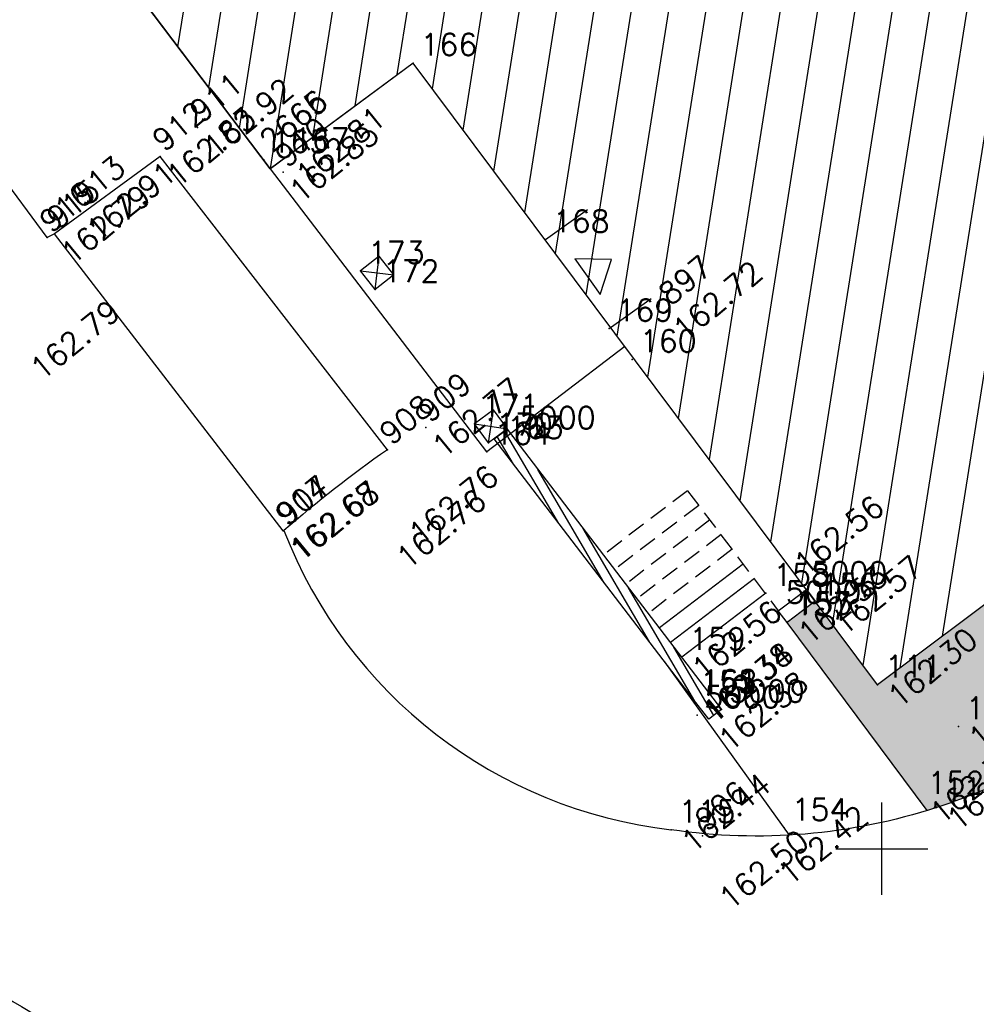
# Model space of a CAD drawing. Header units: feet. Extents: x 529188 to 529675, y 139816 to 140273.
# Tile 88 of 118: x 529463 to 529476, y 140048 to 140061. Entities that reach past the tile are written whole.
import ezdxf
from ezdxf.enums import TextEntityAlignment as Align

# ---------------------------------------------------------------- set-up
doc = ezdxf.new("R2010")
doc.units = ezdxf.units.FT
doc.header["$LTSCALE"] = 2
doc.header["$MEASUREMENT"] = 0
doc.header["$PDSIZE"] = 0.1
doc.linetypes.add('CACHE', pattern=[0.375, 0.25, -0.125])
doc.layers.get('0').update_dxf_attribs({"linetype": 'CONTINUOUS'})
for name, color, linetype in [('BATI', 10, 'CONTINUOUS'), ('BATI-HACHURES', 30, 'CONTINUOUS'), ('BORDURETTE', 20, 'CONTINUOUS'), ('CARROYAGE', 7, 'CONTINUOUS'), ('ESCALIERS', 6, 'CONTINUOUS'), ('MURS', 1, 'CONTINUOUS'), ('PILIERS', 13, 'CONTINUOUS'), ('PORTES', 14, 'CONTINUOUS'), ('SOCLES', 13, 'CONTINUOUS'), ('TOPOALT', 3, 'CONTINUOUS'), ('TOPOJIS', 7, 'CONTINUOUS'), ('TOPOJIS-GELE', 7, 'CONTINUOUS'), ('TOPOMAT', 142, 'CONTINUOUS')]:
    doc.layers.add(name, color=color, linetype=linetype)
doc.styles.get("Standard").update_dxf_attribs({"font": 'ROMANS.SHX'})

# ---------------------------------------------------------------- blocks, each defined once
blk = doc.blocks.new('TCPOINT')
at = {"color": 0}
blk.add_point((0, 0), dxfattribs=at)
at = {"layer": 'TOPOALT'}
blk.add_attdef('ALT', text='', height=0.3, dxfattribs=at).set_placement((0.1, -0.1), align=Align.TOP_LEFT)
at = {"layer": 'TOPOMAT'}
blk.add_attdef('MAT', (0.1, 0.1), '', height=0.3, dxfattribs=at)
blk = doc.blocks.new('*X27')
at = {"color": 0}
for p, q in [((527495.8564824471, 148357.8222662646), (527495.8711237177, 148357.8369075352)), ((527495.8564824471, 148357.7869109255), (527495.8946939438, 148357.8251224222)), ((527495.8564824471, 148357.7515555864), (527495.91826417, 148357.8133373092)), ((527495.8564824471, 148357.7162002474), (527495.941834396, 148357.8015521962)), ((527495.8564824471, 148357.6808449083), (527495.965404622, 148357.7897670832)), ((527495.8564824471, 148357.6454895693), (527495.9889748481, 148357.7779819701)), ((527495.8564824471, 148357.6101342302), (527496.0125450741, 148357.7661968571)), ((527495.8564824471, 148357.5747788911), (527496.0361153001, 148357.7544117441)), ((527495.8564824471, 148357.5394235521), (527496.0596855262, 148357.7426266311)), ((527495.8564824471, 148357.504068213), (527496.0832557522, 148357.7308415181)), ((527495.8564824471, 148357.468712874), (527496.1068259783, 148357.7190564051)), ((527495.8782237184, 148357.4550988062), (527496.1303962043, 148357.707271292)), ((527495.9489343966, 148357.4904541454), (527496.1539664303, 148357.695486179)), ((527496.0196450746, 148357.5258094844), (527496.1775366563, 148357.683701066)), ((527496.0903557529, 148357.5611648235), (527496.2011068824, 148357.671915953)), ((527496.161066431, 148357.5965201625), (527496.2246771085, 148357.66013084)), ((527496.2317771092, 148357.6318755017), (527496.2482473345, 148357.648345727))]:
    blk.add_line(p, q, dxfattribs=at)
blk = doc.blocks.new('320')
for p, q in [((0, 0), (0, -0.6999930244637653)), ((1, 0), (1, -0.6999930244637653)), ((0.5, -0.5715549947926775), (0.2999999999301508, -0.1715549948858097)), ((0.2999999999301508, -0.1715549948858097), (0.7000000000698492, -0.1715549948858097)), ((0.7000000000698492, -0.1715549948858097), (0.5, -0.5715549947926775))]:
    blk.add_line(p, q)
at = {"rotation": 269.9999999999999}
blk.add_blockref('*X27', (-148357.1442281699, 527495.6849274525), dxfattribs=at)
blk = doc.blocks.new('149')
for p, q in [((1, 0), (0, -1)), ((0, 0), (1, -1)), ((0, 0), (1, 0)), ((0, -1), (0, 0)), ((1, -1), (1, 0)), ((0, -1), (1, -1))]:
    blk.add_line(p, q)

msp = doc.modelspace()

# ---------------------------------------------------------------- hatches: boundary and pattern name
h = msp.add_hatch()
h.set_pattern_fill('G_PIERRE_4', color=254, scale=0.5, style=0)
h.set_pattern_definition([(267.3435340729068, (529369.3616138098, 139850.3007043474), (-0.2419188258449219, -6.015935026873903), [0.067268, -6.659544]), (224.3004340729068, (529369.3584960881, 139850.2335085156), (4.324107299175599, 4.189522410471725), [0.115434, -11.4279625]), (171.8411340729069, (529369.2758815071, 139850.1528869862), (7.353378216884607, -1.085278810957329), [0.08139400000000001, -8.058016]), (306.6044340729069, (529369.2042734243, 139849.9326092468), (-5.951210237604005, 8.051900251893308), [0.105119, -10.406779]), (332.1644340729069, (529369.2669544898, 139849.8482227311), (-5.736528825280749, 3.056507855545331), [0.1030775, -10.2046865]), (36.60443407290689, (529369.358105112, 139849.8000920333), (-8.05190025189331, -5.951210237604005), [0.105119, -10.406779]), (77.02493407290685, (529369.4424916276, 139849.8627730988), (-1.858778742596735, -7.987173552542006), [0.1390145, -13.7624245]), (111.5860340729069, (529369.4737040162, 139849.9982381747), (-4.264498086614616, 10.72679133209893), [0.131244, -12.9931605]), (160.7603340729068, (529369.4254195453, 139850.1202775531), (-7.213676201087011, 2.492564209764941), [0.105475, -10.4420365]), (214.5671340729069, (529369.3258353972, 139850.155033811), (4.571147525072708, 3.099130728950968), [0.120416, -5.9003815]), (261.7281340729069, (529369.2266773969, 139850.0867133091), (-1.155130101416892, -8.057026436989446), [0.155724, -15.4166875]), (178.1448340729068, (529369.590325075, 139850.2424707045), (-4.608639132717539, 0.1022134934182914), [0.0531505, -5.261922]), (210.7999340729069, (529369.5372022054, 139850.2441913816), (5.66154997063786, 3.346169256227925), [0.1011185, -10.0107555]), (264.3307340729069, (529369.4503452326, 139850.192414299), (0.3168980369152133, -0.3867502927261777), [0.0707105, -0.636396]), (242.5293340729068, (529369.3852449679, 139850.216641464), (1.299954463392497, 2.357990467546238), [0.038079, -3.7698075]), (331.1321340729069, (529369.367679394, 139850.1828561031), (-1.337444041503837, 0.8433527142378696), [0.0538515, -2.638731]), (70.29453407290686, (529369.4148391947, 139850.1568570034), (0.5264530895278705, 1.724194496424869), [0.0874645, -2.8280115]), (200.8958340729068, (529369.4443309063, 139850.2391992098), (1.090397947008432, 0.2470464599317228), [0.06324550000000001, -1.5178935]), (55.72023407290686, (529369.1433642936, 139849.9990552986), (2.916811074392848, 4.329227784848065), [0.0886, -8.7714225]), (109.6769340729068, (529369.1932669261, 139850.0722654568), (1.938879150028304, -5.521842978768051), [0.0743305, -7.358703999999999]), (332.5293340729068, (529369.3809513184, 139850.3165492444), (-2.357990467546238, 1.299954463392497), [0.0761575, -3.731729]), (22.94123407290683, (529369.4485220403, 139850.2814180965), (-4.818194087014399, -2.008732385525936), [0.0886, -8.7714225]), (18.77473407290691, (529369.3398410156, 139849.7592701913), (-2.567546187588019, -0.8109914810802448), [0.08544, -4.186562]), (334.1058340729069, (529369.4207349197, 139849.7867688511), (-5.419626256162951, 2.669766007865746), [0.071589, -7.0873215]), (106.1321340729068, (529369.701716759, 139849.9329680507), (-0.810988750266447, 2.567547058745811), [0.0761575, -3.731729]), (56.68473407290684, (529369.680556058, 139850.0061269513), (-3.760163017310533, -5.666672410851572), [0.0838155, -8.297711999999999]), (108.7747340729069, (529369.5122091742, 139849.7776880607), (0.8109914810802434, -2.567546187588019), [0.04272, -4.229282]), (140.6406340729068, (529369.6785117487, 139849.9139541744), (-1.654341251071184, 1.230103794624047), [0.025495, -2.5240145]), (205.2945340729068, (529369.6587993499, 139849.9301227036), (1.477148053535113, 0.5639445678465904), [0.1030775, -1.958475]), (225.3397340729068, (529369.5656044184, 139849.8860806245), (3.550603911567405, 3.555729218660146), [0.095525, -9.4569615]), (343.0208340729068, (529369.4433600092, 139850.1220494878), (-1.020546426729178, 0.4566018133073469), [0.072111, -1.7306645]), (32.48793407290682, (529369.5123277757, 139850.1009913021), (7.208551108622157, 4.613761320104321), [0.125897, -12.4637815]), (100.2761340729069, (529369.6185222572, 139850.1686132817), (0.6712849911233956, -3.974843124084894), [0.051478, -5.096337]), (129.3307340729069, (529369.6093389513, 139850.2192656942), (-0.7036481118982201, 0.0698522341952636), [0.03, -0.47]), (159.5871340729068, (529369.5483624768, 139849.8913451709), (3.765285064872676, -1.43966202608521), [0.069462, -6.876760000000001]), (87.34353407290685, (529369.483262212, 139849.915572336), (0.2419188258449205, 6.015935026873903), [0.134536, -6.592275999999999]), (39.33073407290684, (529369.4894976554, 139850.0499639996), (0.06985223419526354, 0.7036481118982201), [0.13, -0.37]), (4.635534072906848, (529369.5900527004, 139850.1323574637), (-6.085787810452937, -0.4617230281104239), [0.079057, -7.826637]), (293.3853340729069, (529369.6688510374, 139850.1387466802), (0.8808416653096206, -1.863898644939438), [0.072801, -3.567254]), (246.9767340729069, (529369.6977467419, 139850.0719257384), (-4.179269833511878, -9.888564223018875), [0.1185325, -11.734737]), (214.7568340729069, (529369.6513879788, 139849.9628346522), (-5.344648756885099, -3.732925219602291), [0.1253995, -12.414537])])
edge = h.paths.add_edge_path()
edge.add_line((529500.86374772, 140071.659526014), (529501.4276746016, 140070.9944735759))
edge.add_arc((529493.1572961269, 140074.2462072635), 8.886671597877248, 305.7691111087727, 338.536322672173, ccw=False)
edge.add_line((529498.351736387, 140067.035748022), (529496.196227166, 140066.07609412))
edge.add_line((529496.196227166, 140066.07609412), (529495.99003051, 140066.392745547))
edge.add_line((529495.99003051, 140066.392745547), (529495.673379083, 140066.186548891))
edge.add_line((529495.673379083, 140066.186548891), (529495.8795757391, 140065.869897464))
edge.add_line((529495.8795757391, 140065.869897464), (529496.196227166, 140066.07609412))
edge.add_line((529496.196227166, 140066.07609412), (529498.351736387, 140067.035748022))
edge.add_line((529498.351736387, 140067.035748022), (529478.164095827, 140051.845642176))
edge.add_arc((529473.3003376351, 140058.0732194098), 7.901826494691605, 287.03499616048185, 307.98995286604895, ccw=False)
edge.add_line((529475.6152232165, 140050.5180776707), (529473.715687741, 140053.07148191))
edge.add_line((529473.715687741, 140053.07148191), (529474.0962683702, 140053.3600285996))
edge.add_line((529474.0962683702, 140053.3600285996), (529474.943378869, 140052.225891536))
edge.add_line((529474.943378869, 140052.225891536), (529486.870518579, 140061.152980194))
edge.add_line((529486.870518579, 140061.152980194), (529486.4664787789, 140061.6928022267))
edge.add_line((529486.4664787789, 140061.6928022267), (529488.5311317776, 140063.2381300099))
edge.add_line((529488.5311317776, 140063.2381300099), (529488.940935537, 140062.690606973))
edge.add_line((529488.940935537, 140062.690606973), (529500.86374772, 140071.659526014))
at = {"layer": 'BATI-HACHURES'}
h = msp.add_hatch(dxfattribs=at)
h.set_pattern_fill('ANSI31', color=256, scale=4, angle=35.99999999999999, style=0)
h.set_pattern_definition([(80.99999999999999, (0, 0), (-0.4938441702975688, 0.07821723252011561), [])])
edge = h.paths.add_edge_path()
edge.add_line((529425.365861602, 140134.254593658), (529419.411639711, 140129.686605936))
edge.add_line((529419.411639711, 140129.686605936), (529419.68280596, 140129.301721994))
edge.add_line((529419.68280596, 140129.301721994), (529420.0346673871, 140129.5670293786))
edge.add_line((529420.0346673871, 140129.5670293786), (529420.9738432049, 140128.3214562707))
edge.add_line((529420.9738432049, 140128.3214562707), (529416.808369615, 140125.180643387))
edge.add_line((529416.808369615, 140125.180643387), (529419.8683722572, 140121.1289124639))
edge.add_line((529419.8683722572, 140121.1289124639), (529425.428355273, 140113.766972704))
edge.add_line((529425.428355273, 140113.766972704), (529421.898836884, 140111.037771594))
edge.add_line((529421.898836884, 140111.037771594), (529430.431768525, 140099.721405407))
edge.add_line((529430.431768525, 140099.721405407), (529433.7794149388, 140102.2495579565))
edge.add_line((529433.7794149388, 140102.2495579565), (529436.218470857, 140099.019888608))
edge.add_line((529436.218470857, 140099.019888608), (529436.5089310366, 140099.2396270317))
edge.add_line((529436.5089310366, 140099.2396270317), (529437.586464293, 140097.815294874))
edge.add_line((529437.586464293, 140097.815294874), (529437.018554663, 140097.3476341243))
edge.add_line((529437.018554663, 140097.3476341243), (529436.695646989, 140097.739761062))
edge.add_line((529436.695646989, 140097.739761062), (529434.6298080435, 140096.1775800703))
edge.add_line((529434.6298080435, 140096.1775800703), (529434.9193242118, 140095.7947218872))
edge.add_line((529434.9193242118, 140095.7947218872), (529434.329084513, 140095.348384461))
edge.add_line((529434.329084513, 140095.348384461), (529432.881205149, 140097.006551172))
edge.add_line((529432.881205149, 140097.006551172), (529425.028383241, 140091.093925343))
edge.add_line((529425.028383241, 140091.093925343), (529426.765106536, 140088.326124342))
edge.add_line((529426.765106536, 140088.326124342), (529427.152216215, 140087.529838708))
edge.add_line((529427.152216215, 140087.529838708), (529428.490018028, 140085.726693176))
edge.add_line((529428.490018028, 140085.726693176), (529429.494367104, 140084.795172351))
edge.add_line((529429.494367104, 140084.795172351), (529431.370577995, 140082.691918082))
edge.add_line((529431.370577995, 140082.691918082), (529439.216182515, 140088.610360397))
edge.add_line((529439.216182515, 140088.610360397), (529437.857122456, 140090.4119573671))
edge.add_line((529437.857122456, 140090.4119573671), (529438.643422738, 140091.0146514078))
edge.add_line((529438.643422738, 140091.0146514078), (529439.790548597, 140089.512311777))
edge.add_arc((529440.7091797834, 140090.2902512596), 1.203774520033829, 220.2594734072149, 393.9319892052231)
edge.add_line((529441.7079524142, 140090.9622083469), (529440.5484993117, 140092.4748801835))
edge.add_line((529440.5484993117, 140092.4748801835), (529441.1907703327, 140092.9671767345))
edge.add_line((529441.1907703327, 140092.9671767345), (529466.7021776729, 140059.2298255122))
edge.add_line((529466.7021776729, 140059.2298255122), (529468.639034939, 140060.666337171))
edge.add_line((529468.639034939, 140060.666337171), (529474.943378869, 140052.225891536))
edge.add_line((529474.943378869, 140052.225891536), (529486.870518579, 140061.152980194))
edge.add_line((529486.870518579, 140061.152980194), (529486.4664787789, 140061.6928022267))
edge.add_line((529486.4664787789, 140061.6928022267), (529488.5311317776, 140063.2381300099))
edge.add_line((529488.5311317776, 140063.2381300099), (529488.940935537, 140062.690606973))
edge.add_line((529488.940935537, 140062.690606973), (529500.860821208, 140071.660259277))
edge.add_line((529500.860821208, 140071.660259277), (529497.229803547, 140076.506332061))
edge.add_line((529497.229803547, 140076.506332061), (529498.4595508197, 140077.4277449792))
edge.add_line((529498.4595508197, 140077.4277449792), (529498.861653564, 140076.886703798))
edge.add_line((529498.861653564, 140076.886703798), (529499.641482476, 140077.466273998))
edge.add_line((529499.641482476, 140077.466273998), (529499.514361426, 140077.638874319))
edge.add_line((529499.514361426, 140077.638874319), (529501.08617172, 140078.871395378))
edge.add_line((529501.08617172, 140078.871395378), (529497.716898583, 140083.382199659))
edge.add_line((529497.716898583, 140083.382199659), (529496.0949139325, 140082.1782205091))
edge.add_line((529496.0949139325, 140082.1782205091), (529495.962250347, 140082.341009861))
edge.add_line((529495.962250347, 140082.341009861), (529494.7741270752, 140081.4369190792))
edge.add_line((529494.7741270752, 140081.4369190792), (529494.006291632, 140082.457651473))
edge.add_line((529494.006291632, 140082.457651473), (529487.821436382, 140090.679572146))
edge.add_line((529487.821436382, 140090.679572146), (529473.049537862, 140079.579140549))
edge.add_line((529473.049537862, 140079.579140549), (529472.966938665, 140079.711554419))
edge.add_line((529472.966938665, 140079.711554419), (529470.570442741, 140077.834904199))
edge.add_line((529470.570442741, 140077.834904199), (529471.9053476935, 140076.0361188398))
edge.add_line((529471.9053476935, 140076.0361188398), (529470.3848543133, 140074.8867546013))
edge.add_line((529470.3848543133, 140074.8867546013), (529447.510709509, 140105.116272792))
edge.add_line((529447.510709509, 140105.116272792), (529447.99432162, 140105.504670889))
edge.add_line((529447.99432162, 140105.504670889), (529447.857077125, 140105.72852099))
edge.add_line((529447.857077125, 140105.72852099), (529447.578768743, 140105.525058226))
edge.add_line((529447.578768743, 140105.525058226), (529444.384886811, 140109.617177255))
edge.add_line((529444.384886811, 140109.617177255), (529446.459253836, 140111.192086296))
edge.add_line((529446.459253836, 140111.192086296), (529446.545954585, 140111.096572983))
edge.add_line((529446.545954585, 140111.096572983), (529446.739635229, 140111.259100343))
edge.add_line((529446.739635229, 140111.259100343), (529446.657378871, 140111.415149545))
edge.add_line((529446.657378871, 140111.415149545), (529446.550263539, 140111.338658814))
edge.add_line((529446.550263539, 140111.338658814), (529443.412730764, 140115.697833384))
edge.add_line((529443.412730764, 140115.697833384), (529443.201619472, 140115.532838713))
edge.add_line((529443.201619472, 140115.532838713), (529443.2753487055, 140115.435921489))
edge.add_line((529443.2753487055, 140115.435921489), (529441.217301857, 140113.894124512))
edge.add_line((529441.217301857, 140113.894124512), (529438.09520284, 140118.025173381))
edge.add_line((529438.09520284, 140118.025173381), (529438.389262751, 140118.239010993))
edge.add_line((529438.389262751, 140118.239010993), (529438.225284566, 140118.428770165))
edge.add_line((529438.225284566, 140118.428770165), (529437.730868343, 140118.073545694))
edge.add_line((529437.730868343, 140118.073545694), (529425.365861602, 140134.254593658))
h = msp.add_hatch(dxfattribs=at)
h.set_pattern_fill('ANSI31', color=256, angle=35.99999999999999, style=0)
h.set_pattern_definition([(120.3307340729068, (529369.400051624, 139849.6857876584), (-0.1078905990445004, -0.06312383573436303), [])])
h.paths.add_polyline_path([(529472.444936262, 140052.027329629), (529469.7385444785, 140055.5645919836), (529469.9151630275, 140055.6958002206), (529472.826727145, 140051.890376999), (529472.652002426, 140051.7566935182)])

# ---------------------------------------------------------------- linework, layer by layer
at = {"layer": 'BATI', "flags": 128}
for points in [[(529466.7021776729, 140059.2298255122), (529441.1907703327, 140092.9671767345)], [(529486.870518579, 140061.152980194), (529474.943378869, 140052.225891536), (529468.639034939, 140060.666337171), (529466.7040339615, 140059.2273706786), (529460.8009614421, 140067.0338404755), (529470.3848543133, 140074.8867546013), (529470.3848543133, 140074.8867546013), (529471.9053476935, 140076.0361188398), (529470.570442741, 140077.834904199), (529472.966938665, 140079.711554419), (529473.049537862, 140079.579140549), (529487.821436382, 140090.679572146)], [(529486.870518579, 140061.152980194), (529474.943378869, 140052.225891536), (529468.639034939, 140060.666337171), (529466.7021776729, 140059.2298255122)]]:
    msp.add_lwpolyline(points, dxfattribs=at)
at = {"layer": 'BORDURETTE'}
for p, q in [((529465.207847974, 140059.39740564), (529463.7755048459, 140058.34496484)), ((529468.290921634, 140055.414901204), (529465.207847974, 140059.39740564))]:
    msp.add_line(p, q, dxfattribs=at)
at = {"layer": 'BORDURETTE', "flags": 128}
for points in [[(529501.4756043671, 140071.1082051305), (529501.458313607, 140071.073504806, -0.05767193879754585), (529500.51425779, 140069.261425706, -0.08797628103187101), (529498.351736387, 140067.035748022), (529478.164095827, 140051.845642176, -0.08735759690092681), (529475.744728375, 140050.558978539, -0.1158795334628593), (529472.143293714, 140050.256563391)], [(529466.887597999, 140054.321432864, 0.2786973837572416), (529472.143293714, 140050.256563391, 2.000209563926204)], [(529449.16453418, 140047.516348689), (529451.157023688, 140049.005383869), (529452.336216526, 140047.44401164), (529454.853571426, 140048.771760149), (529458.234930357, 140049.250152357), (529460.654703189, 140049.025562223, -0.09844772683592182), (529464.415104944, 140047.097311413, -0.06599430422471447), (529466.395429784, 140045.050613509), (529466.54024014, 140044.836902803, -0.1310098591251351), (529466.763888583, 140044.071977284, -0.2852022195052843), (529465.936446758, 140042.665344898), (529463.218205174, 140040.624515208), (529424.460205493, 140011.456148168, -0.1493367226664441), (529423.777526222, 140011.287033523, -0.09138407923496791), (529423.353283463, 140011.389051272)]]:
    msp.add_lwpolyline(points, format="xyb", dxfattribs=at)
at = {"layer": 'BORDURETTE'}
msp.add_arc((529478.0061719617, 140041.499422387), 16.97134760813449, 124.9212588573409, 130.9301112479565, dxfattribs=at)
at = {"layer": 'CARROYAGE'}
for p, q in [((529475, 140049.375), (529475, 140050.625)), ((529474.375, 140050), (529475.625, 140050))]:
    msp.add_line(p, q, dxfattribs=at)
at = {"layer": 'ESCALIERS', "linetype": 'CACHE', "ltscale": 0.5}
for p, q in [((529472.3653965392, 140054.8599702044), (529471.2256019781, 140053.9917585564)), ((529472.5168849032, 140054.6610951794), (529471.3770903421, 140053.7928835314)), ((529472.6683732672, 140054.4622201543), (529471.5285787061, 140053.5940085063)), ((529472.8198616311, 140054.2633451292), (529471.6800670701, 140053.3951334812)), ((529472.9713499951, 140054.0644701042), (529471.831555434, 140053.1962584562))]:
    msp.add_line(p, q, dxfattribs=at)
at = {"layer": 'ESCALIERS'}
for p, q in [((529473.1228383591, 140053.8655950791), (529471.983043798, 140052.9973834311)), ((529473.2743267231, 140053.6667200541), (529472.134532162, 140052.7985084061)), ((529473.425815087, 140053.467845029), (529472.286020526, 140052.599633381))]:
    msp.add_line(p, q, dxfattribs=at)
at = {"layer": 'ESCALIERS', "linetype": 'CACHE', "ltscale": 0.5, "flags": 128}
msp.add_lwpolyline([(529472.3653965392, 140054.8599702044), (529473.594855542, 140053.230854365)], dxfattribs=at)
at = {"layer": 'MURS', "flags": 128}
for points in [[(529472.444936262, 140052.027329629), (529472.444936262, 140052.027329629), (529469.7385444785, 140055.5645919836), (529469.9151630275, 140055.6958002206), (529472.826727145, 140051.890376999), (529472.652002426, 140051.7566935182)], [(529474.0962683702, 140053.3600285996), (529473.715687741, 140053.07148191), (529473.594855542, 140053.230854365), (529473.9765812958, 140053.5202692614)]]:
    msp.add_lwpolyline(points, close=True, dxfattribs=at)
at = {"layer": 'SOCLES'}
for p, q in [((529463.676553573, 140058.296712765), (529462.08643067, 140060.437476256)), ((529469.640706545, 140055.38647589), (529466.7040339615, 140059.2273706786)), ((529463.775504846, 140058.34496484), (529463.676553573, 140058.296712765)), ((529466.875172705, 140054.314223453), (529463.775504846, 140058.34496484))]:
    msp.add_line(p, q, dxfattribs=at)
at = {"layer": 'SOCLES', "flags": 128}
for points in [[(529471.5132812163, 140056.8182096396), (529469.640706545, 140055.38647589)], [(529475.6152232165, 140050.5180776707), (529473.715687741, 140053.07148191)], [(529473.7475324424, 140050.1840573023), (529472.0553273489, 140052.5365496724)]]:
    msp.add_lwpolyline(points, dxfattribs=at)

# ---------------------------------------------------------------- block references
at = {"layer": 'PILIERS'}
for p, xscale, yscale, zscale, rotation in [((529468.126087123, 140057.589817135), 0.3242368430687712, 0.3242368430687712, 0.3242368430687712, 128.1788253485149), ((529469.66483907, 140055.509836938), 0.3213027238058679, 0.3213027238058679, 0.3213027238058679, 126.6083052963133)]:
    msp.add_blockref('149', p, dxfattribs=dict(at, xscale=xscale, yscale=yscale, zscale=zscale, rotation=rotation))
at = {"layer": 'PORTES', "xscale": -1.485041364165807, "rotation": 125.5080357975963}
msp.add_blockref('320', (529470.436310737, 140058.269322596), dxfattribs=at)
at = {"layer": 'TOPOJIS'}
for p, values in [((529468.639034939, 140060.666337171), {'MAT': '166'}), ((529466.907130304, 140059.381833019), {'MAT': '167'}), ((529470.436310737, 140058.269322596), {'MAT': '168'}), ((529467.925670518, 140057.844694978), {'MAT': '173'}), ((529468.126087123, 140057.589817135), {'MAT': '172'}), ((529471.298848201, 140057.060448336), {'MAT': '169'}), ((529471.614980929, 140056.642673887), {'MAT': '160'}), ((529469.473233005, 140055.767756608), {'MAT': '171'}), ((529469.987553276, 140055.601185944), {'MAT': '5000'}), ((529469.66483907, 140055.509836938), {'MAT': '170'}), ((529469.812828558, 140055.467502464), {'MAT': '163'}), ((529473.94479387, 140053.496168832), {'MAT': '5000'}), ((529473.594855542, 140053.230854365), {'MAT': '5000'}), ((529473.715687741, 140053.07148191), {'MAT': '157'}), ((529472.493876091, 140051.812839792), {'MAT': '5000'}), ((529472.826727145, 140051.890376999), {'MAT': '5000'})]:
    msp.add_blockref('TCPOINT', p, dxfattribs=at).add_auto_attribs(values)
ref = msp.add_blockref('TCPOINT', (529466.614303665, 140059.342132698), dxfattribs=at)
ref.add_attrib('MAT', '2665', (529466.714303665, 140059.442132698), dxfattribs={"layer": 'TOPOMAT', "height": 0.3, "rotation": 39.33073407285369})
ref = msp.add_blockref('TCPOINT', (529466.616275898, 140059.341926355), dxfattribs=at)
ref.add_attrib('MAT', '2666', (529466.7162758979, 140059.441926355), dxfattribs={"layer": 'TOPOMAT', "height": 0.3, "rotation": 39.33073407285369})
ref = msp.add_blockref('TCPOINT', (529466.61625491, 140059.350970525), dxfattribs=at)
ref.add_attrib('MAT', '165', (529466.71625491, 140059.450970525), dxfattribs={"layer": 'TOPOMAT', "height": 0.3})
ref.add_attrib('ALT', '162.81', dxfattribs={"layer": 'TOPOALT', "height": 0.3, "rotation": 39.33073407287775}).set_placement((529467.0136195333, 140059.2061670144), align=Align.TOP_LEFT)
ref = msp.add_blockref('TCPOINT', (529463.676553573, 140058.296712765, 162.786201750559), dxfattribs=at)
ref.add_attrib('MAT', '916', (529463.726553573, 140058.346712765, 162.786201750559), dxfattribs={"layer": 'TOPOMAT', "height": 0.3, "rotation": 39.33073407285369})
ref.add_attrib('ALT', '162.79', dxfattribs={"layer": 'TOPOALT', "height": 0.3, "rotation": 39.33073407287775}).set_placement((529463.4102169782, 140056.5764365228, 162.786201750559), align=Align.TOP_LEFT)
ref = msp.add_blockref('TCPOINT', (529468.290921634, 140055.414901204, 162.755020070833), dxfattribs=at)
ref.add_attrib('MAT', '908', (529468.340921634, 140055.464901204, 162.755020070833), dxfattribs={"layer": 'TOPOMAT', "height": 0.3, "rotation": 39.33073407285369})
ref.add_attrib('ALT', '162.76', dxfattribs={"layer": 'TOPOALT', "height": 0.3, "rotation": 39.33073407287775}).set_placement((529468.3794085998, 140054.0101411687, 162.755020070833), align=Align.TOP_LEFT)
ref = msp.add_blockref('TCPOINT', (529469.640706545, 140055.38647589), dxfattribs=at)
ref.add_attrib('MAT', '164', (529469.740706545, 140055.48647589), dxfattribs={"layer": 'TOPOMAT', "height": 0.3})
ref.add_attrib('ALT', '162.76', dxfattribs={"layer": 'TOPOJIS-GELE', "height": 0.3, "rotation": 39.33073407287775}).set_placement((529468.5439799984, 140054.3365250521), align=Align.TOP_LEFT)
ref = msp.add_blockref('TCPOINT', (529473.425815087, 140053.467845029), dxfattribs=at)
ref.add_attrib('MAT', '158', (529473.525815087, 140053.567845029), dxfattribs={"layer": 'TOPOMAT', "height": 0.3})
ref.add_attrib('ALT', '162.56', dxfattribs={"layer": 'TOPOALT', "height": 0.3, "rotation": 39.33073407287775}).set_placement((529473.7742279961, 140053.9245519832), align=Align.TOP_LEFT)
ref = msp.add_blockref('TCPOINT', (529474.06562607, 140053.336796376), dxfattribs=at)
ref.add_attrib('MAT', '156', (529474.16562607, 140053.436796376), dxfattribs={"layer": 'TOPOMAT', "height": 0.3})
ref.add_attrib('ALT', '162.57', dxfattribs={"layer": 'TOPOJIS-GELE', "height": 0.3, "rotation": 39.33073407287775}).set_placement((529474.297972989, 140053.1068198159), align=Align.TOP_LEFT)
ref = msp.add_blockref('TCPOINT', (529472.286020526, 140052.599633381), dxfattribs=at)
ref.add_attrib('MAT', '159', (529472.3860205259, 140052.699633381), dxfattribs={"layer": 'TOPOMAT', "height": 0.3})
ref.add_attrib('ALT', '162.56', dxfattribs={"layer": 'TOPOALT', "height": 0.3, "rotation": 39.33073407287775}).set_placement((529472.3860205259, 140052.499633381), align=Align.TOP_LEFT)
ref = msp.add_blockref('TCPOINT', (529472.443963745, 140052.027103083), dxfattribs=at)
ref.add_attrib('MAT', '161', (529472.543963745, 140052.127103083), dxfattribs={"layer": 'TOPOMAT', "height": 0.3})
ref.add_attrib('ALT', '162.38', dxfattribs={"layer": 'TOPOJIS-GELE', "height": 0.3, "rotation": 39.33073407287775}).set_placement((529472.543963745, 140051.927103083), align=Align.TOP_LEFT)
ref = msp.add_blockref('TCPOINT', (529472.444936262, 140052.027329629), dxfattribs=at)
ref.add_attrib('MAT', '162', (529472.544936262, 140052.127329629), dxfattribs={"layer": 'TOPOMAT', "height": 0.3})
ref.add_attrib('ALT', '162.38', dxfattribs={"layer": 'TOPOALT', "height": 0.3, "rotation": 39.33073407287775}).set_placement((529472.7459941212, 140051.5347895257), align=Align.TOP_LEFT)
ref = msp.add_blockref('TCPOINT', (529475.521133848, 140050.646065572), dxfattribs=at)
ref.add_attrib('MAT', '152', (529475.621133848, 140050.746065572), dxfattribs={"layer": 'TOPOMAT', "height": 0.3})
ref.add_attrib('ALT', '162.39', dxfattribs={"layer": 'TOPOJIS-GELE', "height": 0.3, "rotation": 39.33073407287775}).set_placement((529475.621133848, 140050.546065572), align=Align.TOP_LEFT)
ref = msp.add_blockref('TCPOINT', (529472.143293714, 140050.256563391), dxfattribs=at)
ref.add_attrib('MAT', '115', (529472.243293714, 140050.356563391), dxfattribs={"layer": 'TOPOMAT', "height": 0.3})
ref.add_attrib('ALT', '162.44', dxfattribs={"layer": 'TOPOALT', "height": 0.3, "rotation": 39.33073407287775}).set_placement((529472.243293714, 140050.156563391), align=Align.TOP_LEFT)
ref = msp.add_blockref('TCPOINT', (529472.569193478, 140050.172924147, 162.423047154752), dxfattribs=at)
ref.add_attrib('MAT', '906', (529472.619193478, 140050.222924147, 162.423047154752), dxfattribs={"layer": 'TOPOMAT', "height": 0.3, "rotation": 39.33073407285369})
ref.add_attrib('ALT', '162.42', dxfattribs={"layer": 'TOPOALT', "height": 0.3, "rotation": 39.33073407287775}).set_placement((529473.5613683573, 140049.7164372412, 162.423047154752), align=Align.TOP_LEFT)
ref = msp.add_blockref('TCPOINT', (529473.676129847, 140050.28332072), dxfattribs=at)
ref.add_attrib('MAT', '154', (529473.7761298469, 140050.38332072), dxfattribs={"layer": 'TOPOMAT', "height": 0.3})
ref.add_attrib('ALT', '162.50', dxfattribs={"layer": 'TOPOJIS-GELE', "height": 0.3, "rotation": 39.33073407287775}).set_placement((529472.7556463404, 140049.3843174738), align=Align.TOP_LEFT)
at = {"layer": 'TOPOJIS-GELE'}
ref = msp.add_blockref('TCPOINT', (529465.714984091, 140059.789671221, 162.923682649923), dxfattribs=at)
ref.add_attrib('MAT', '911', (529465.764984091, 140059.839671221, 162.923682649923), dxfattribs={"layer": 'TOPOMAT', "height": 0.3, "rotation": 39.33073407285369})
ref.add_attrib('ALT', '162.92', dxfattribs={"layer": 'TOPOALT', "height": 0.3, "rotation": 39.33073407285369}).set_placement((529465.764984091, 140059.589671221, 162.923682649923), align=Align.TOP_LEFT)
ref = msp.add_blockref('TCPOINT', (529465.207847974, 140059.39740564, 162.832747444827), dxfattribs=at)
ref.add_attrib('MAT', '912', (529465.2578479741, 140059.44740564, 162.832747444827), dxfattribs={"layer": 'TOPOMAT', "height": 0.3, "rotation": 39.33073407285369})
ref.add_attrib('ALT', '162.83', dxfattribs={"layer": 'TOPOALT', "height": 0.3, "rotation": 39.33073407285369}).set_placement((529465.2578479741, 140059.19740564, 162.832747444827), align=Align.TOP_LEFT)
ref = msp.add_blockref('TCPOINT', (529466.875161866, 140059.183005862, 162.852029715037), dxfattribs=at)
ref.add_attrib('MAT', '910', (529466.925161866, 140059.233005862, 162.852029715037), dxfattribs={"layer": 'TOPOMAT', "height": 0.3, "rotation": 39.33073407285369})
ref.add_attrib('ALT', '162.85', dxfattribs={"layer": 'TOPOALT', "height": 0.3, "rotation": 39.33073407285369}).set_placement((529466.925161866, 140058.983005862, 162.852029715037), align=Align.TOP_LEFT)
ref = msp.add_blockref('TCPOINT', (529464.120056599, 140058.658506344, 162.912502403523), dxfattribs=at)
ref.add_attrib('MAT', '913', (529464.1700565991, 140058.708506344, 162.912502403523), dxfattribs={"layer": 'TOPOMAT', "height": 0.3, "rotation": 39.33073407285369})
ref.add_attrib('ALT', '162.91', dxfattribs={"layer": 'TOPOALT', "height": 0.3, "rotation": 39.33073407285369}).set_placement((529464.1700565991, 140058.458506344, 162.912502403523), align=Align.TOP_LEFT)
ref = msp.add_blockref('TCPOINT', (529463.775504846, 140058.34496484, 162.792541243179), dxfattribs=at)
ref.add_attrib('MAT', '915', (529463.825504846, 140058.39496484, 162.792541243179), dxfattribs={"layer": 'TOPOMAT', "height": 0.3, "rotation": 39.33073407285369})
ref.add_attrib('ALT', '162.79', dxfattribs={"layer": 'TOPOALT', "height": 0.3, "rotation": 39.33073407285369}).set_placement((529463.825504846, 140058.14496484, 162.792541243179), align=Align.TOP_LEFT)
ref = msp.add_blockref('TCPOINT', (529472.079443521, 140057.30854042, 162.715584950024), dxfattribs=at)
ref.add_attrib('MAT', '897', (529472.129443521, 140057.35854042, 162.715584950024), dxfattribs={"layer": 'TOPOMAT', "height": 0.3, "rotation": 39.33073407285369})
ref.add_attrib('ALT', '162.72', dxfattribs={"layer": 'TOPOALT', "height": 0.3, "rotation": 39.33073407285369}).set_placement((529472.129443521, 140057.10854042, 162.715584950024), align=Align.TOP_LEFT)
ref = msp.add_blockref('TCPOINT', (529468.812075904, 140055.718987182, 162.772864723), dxfattribs=at)
ref.add_attrib('MAT', '909', (529468.862075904, 140055.768987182, 162.772864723), dxfattribs={"layer": 'TOPOMAT', "height": 0.3, "rotation": 39.33073407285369})
ref.add_attrib('ALT', '162.77', dxfattribs={"layer": 'TOPOALT', "height": 0.3, "rotation": 39.33073407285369}).set_placement((529468.862075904, 140055.518987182, 162.772864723), align=Align.TOP_LEFT)
ref = msp.add_blockref('TCPOINT', (529466.887597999, 140054.321432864, 162.673327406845), dxfattribs=at)
ref.add_attrib('MAT', '907', (529466.937597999, 140054.371432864, 162.673327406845), dxfattribs={"layer": 'TOPOMAT', "height": 0.3, "rotation": 39.33073407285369})
ref.add_attrib('ALT', '162.67', dxfattribs={"layer": 'TOPOALT', "height": 0.3, "rotation": 39.33073407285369}).set_placement((529466.937597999, 140054.121432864, 162.673327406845), align=Align.TOP_LEFT)
ref = msp.add_blockref('TCPOINT', (529466.875172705, 140054.314223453, 162.676768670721), dxfattribs=at)
ref.add_attrib('MAT', '914', (529466.9251727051, 140054.364223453, 162.676768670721), dxfattribs={"layer": 'TOPOMAT', "height": 0.3, "rotation": 39.33073407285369})
ref.add_attrib('ALT', '162.68', dxfattribs={"layer": 'TOPOALT', "height": 0.3, "rotation": 39.33073407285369}).set_placement((529466.9251727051, 140054.114223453, 162.676768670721), align=Align.TOP_LEFT)
ref = msp.add_blockref('TCPOINT', (529473.728390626, 140053.08469861), dxfattribs=at)
ref.add_attrib('MAT', '153', (529473.828390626, 140053.18469861), dxfattribs={"layer": 'TOPOMAT', "height": 0.3})
ref.add_attrib('ALT', '162.53', dxfattribs={"layer": 'TOPOALT', "height": 0.3, "rotation": 39.33073407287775}).set_placement((529473.828390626, 140052.98469861), align=Align.TOP_LEFT)
ref = msp.add_blockref('TCPOINT', (529474.943378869, 140052.225891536), dxfattribs=at)
ref.add_attrib('MAT', '111', (529475.043378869, 140052.325891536), dxfattribs={"layer": 'TOPOMAT', "height": 0.3})
ref.add_attrib('ALT', '162.30', dxfattribs={"layer": 'TOPOALT', "height": 0.3, "rotation": 39.33073407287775}).set_placement((529475.043378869, 140052.125891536), align=Align.TOP_LEFT)
ref = msp.add_blockref('TCPOINT', (529472.431811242, 140052.013164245), dxfattribs=at)
ref.add_attrib('MAT', '155', (529472.531811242, 140052.113164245), dxfattribs={"layer": 'TOPOMAT', "height": 0.3})
ref.add_attrib('ALT', '162.34', dxfattribs={"layer": 'TOPOALT', "height": 0.3, "rotation": 39.33073407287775}).set_placement((529472.531811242, 140051.913164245), align=Align.TOP_LEFT)
ref = msp.add_blockref('TCPOINT', (529476.041316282, 140051.659999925), dxfattribs=at)
ref.add_attrib('MAT', '112', (529476.141316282, 140051.759999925), dxfattribs={"layer": 'TOPOMAT', "height": 0.3})
ref.add_attrib('ALT', '162.30', dxfattribs={"layer": 'TOPOALT', "height": 0.3, "rotation": 39.33073407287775}).set_placement((529476.141316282, 140051.559999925), align=Align.TOP_LEFT)
ref = msp.add_blockref('TCPOINT', (529475.744728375, 140050.558978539), dxfattribs=at)
ref.add_attrib('MAT', '114', (529475.844728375, 140050.658978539), dxfattribs={"layer": 'TOPOMAT', "height": 0.3})
ref.add_attrib('ALT', '162.24', dxfattribs={"layer": 'TOPOALT', "height": 0.3, "rotation": 39.33073407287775}).set_placement((529475.844728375, 140050.458978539), align=Align.TOP_LEFT)

doc.saveas('drawing.dxf')
